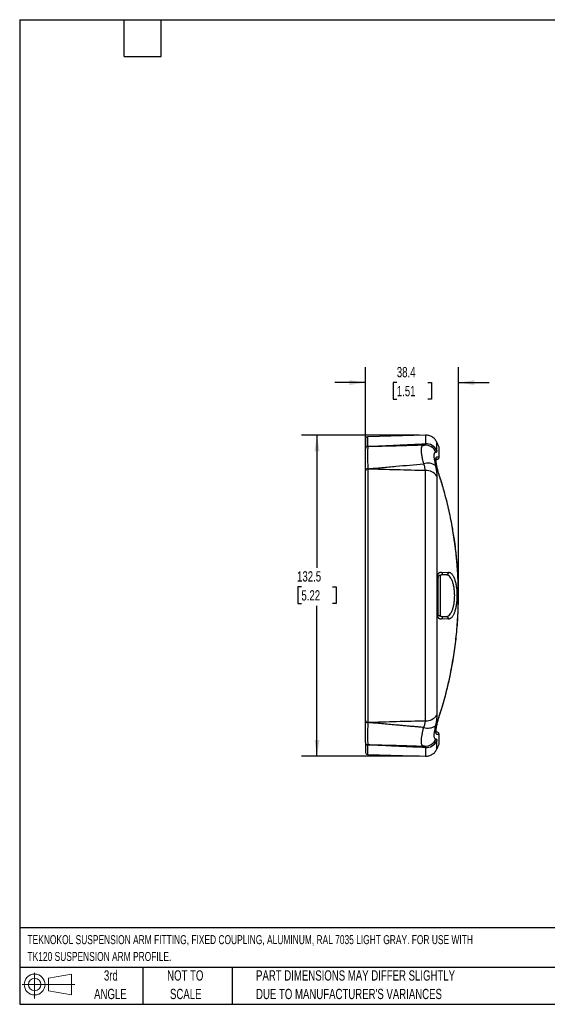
# Model space of a CAD drawing. Header units: millimetres. Extents: x 13 to 546, y 13 to 419.
# Tile 1 of 15: x 13 to 230, y 13 to 419. Entities that reach past the tile are written whole.
import ezdxf

# ---------------------------------------------------------------- set-up
doc = ezdxf.new("R2010")
doc.units = ezdxf.units.MM
doc.header["$LTSCALE"] = 2
doc.layers.add('DIMENSIONS', color=140, linetype='Continuous', lineweight=25)
doc.layers.add('TEXT', color=140, linetype='Continuous', lineweight=25)
doc.styles.add('SLDTEXTSTYLE0', font='TXT', dxfattribs={"width": 0.7})
doc.dimstyles.new('SLDDIMSTYLE0', dxfattribs={"dimtxt": 4.316016, "dimasz": 6.604, "dimexe": 0, "dimexo": 0.0625, "dimgap": 1.079004, "dimtad": 0, "dimtih": 1, "dimtoh": 1, "dimrnd": 1e-09, "dimzin": 12, "dimdsep": 46, "dimtxsty": 'SLDTEXTSTYLE0', "dimsah": 1, "dimcen": 0.09, "dimadec": 0, "dimazin": 3, "dimtfac": 1, "dimtmove": 0, "dimatfit": 0, "dimfxl": 0, "dimfrac": 2, "dimtolj": 1, "dimtzin": 12, "dimarcsym": 0})
doc.dimstyles.new('SLDDIMSTYLE1', dxfattribs={"dimtxt": 4.316016, "dimasz": 6.604, "dimexe": 0, "dimexo": 0.0625, "dimgap": 1.079004, "dimtad": 0, "dimtih": 1, "dimtoh": 1, "dimrnd": 1e-09, "dimzin": 12, "dimdsep": 46, "dimtxsty": 'SLDTEXTSTYLE0', "dimsah": 1, "dimcen": 0.09, "dimadec": 0, "dimazin": 3, "dimtfac": 1, "dimtofl": 0, "dimtmove": 0, "dimatfit": 3, "dimfxl": 0, "dimfrac": 2, "dimtolj": 1, "dimtzin": 12, "dimarcsym": 0})

# ---------------------------------------------------------------- blocks, each defined once
blk = doc.blocks.new('Block11')
at = {"color": 7, "linetype": 'Continuous', "lineweight": 18}
for p, q in [((5.18, 10.62), (5.18, 0)), ((10.96, 8.33), (20.35, 10.06)), ((10.96, 3.19), (10.96, 8.33)), ((20.35, 10.06), (20.35, 1.46)), ((0, 5.76), (21.75, 5.76)), ((10.96, 3.19), (20.35, 1.46))]:
    blk.add_line(p, q, dxfattribs=at)
for radius in [4.3, 2.57]:
    blk.add_circle((5.18, 5.76), radius, dxfattribs=at)
blk = doc.blocks.new('Block12')
at = {"color": 7, "linetype": 'Continuous'}
blk.add_blockref('Block11', (0, 0), dxfattribs=at)
blk = doc.blocks.new('_D')
at = {"layer": 'DIMENSIONS'}
for p, q in [((155.39, 235.39), (155.39, 275.68)), ((193.78, 183.91), (193.78, 275.68)), ((155.39, 269.33), (142.69, 269.33)), ((168.34, 269.33), (166.89, 269.33)), ((166.89, 269.33), (166.89, 262.47)), ((181.17, 269.33), (182.62, 269.33)), ((182.62, 269.33), (182.62, 262.47)), ((193.78, 269.33), (206.48, 269.33)), ((166.89, 262.47), (168.34, 262.47)), ((182.62, 262.47), (181.17, 262.47))]:
    blk.add_line(p, q, dxfattribs=at)
for points in [[(155.39, 269.33), (148.78, 270.34), (148.78, 268.31)], [(193.78, 269.33), (200.39, 268.31), (200.39, 270.34)]]:
    blk.add_solid(points, dxfattribs=at)
at = {"layer": 'DIMENSIONS', "char_height": 4.233, "attachment_point": 1, "style": 'SLDTEXTSTYLE0'}
for s, insert in [('38.4', (168.34, 275.75)), ('1.51', (168.34, 267.92))]:
    blk.add_mtext(s, dxfattribs=dict(at, insert=insert))
blk = doc.blocks.new('_D_1')
at = {"layer": 'DIMENSIONS'}
for p, q in [((177.63, 247.6), (129.03, 247.6)), ((135.38, 247.6), (135.38, 192.84)), ((128.97, 185.01), (127.52, 185.01)), ((127.52, 185.01), (127.52, 178.15)), ((141.8, 185.01), (143.24, 185.01)), ((143.24, 185.01), (143.24, 178.15)), ((127.52, 178.15), (128.97, 178.15)), ((135.38, 115.14), (135.38, 177.19)), ((143.24, 178.15), (141.8, 178.15)), ((177.63, 115.14), (129.03, 115.14))]:
    blk.add_line(p, q, dxfattribs=at)
for points in [[(135.38, 247.6), (134.37, 241), (136.4, 241)], [(135.38, 115.14), (136.4, 121.74), (134.37, 121.74)]]:
    blk.add_solid(points, dxfattribs=at)
at = {"layer": 'DIMENSIONS', "char_height": 4.233, "attachment_point": 1, "style": 'SLDTEXTSTYLE0'}
for s, insert in [('132.5', (127.17, 191.44)), ('5.22', (128.97, 183.61))]:
    blk.add_mtext(s, dxfattribs=dict(at, insert=insert))

msp = doc.modelspace()

# ---------------------------------------------------------------- linework, layer by layer
for p, q in [((180.173, 247.604), (156.357, 246.899)), ((185.765, 242.703), (185.764, 242.702)), ((155.386, 232.965), (155.386, 232.846)), ((187.256, 190.959), (189.678, 191.023)), ((185.157, 173.717), (185.157, 189.024)), ((186.36, 172.845), (186.36, 189.896)), ((189.678, 171.718), (187.256, 171.781)), ((155.386, 129.894), (155.386, 129.776)), ((156.357, 115.842), (180.173, 115.137))]:
    msp.add_line(p, q)
at = {"flags": 128}
msp.add_lwpolyline([(185.157, 173.717), (185.21, 173.732), (185.257, 173.747), (185.296, 173.763), (185.328, 173.779), (185.354, 173.795), (185.372, 173.812), (185.382, 173.828), (185.386, 173.844)], dxfattribs=at)
for centre, radius, start, end in [((180.375, 239.052), 5.032, 27.13701, 92.30172), ((48.886, 181.37), 150, 24.13577, 24.98061), ((156.355, 241.995), 0.969, 89.90716, 178.24087), ((156.357, 241.955), 0.971, 90.06001, 178.35907), ((179.908, 238.56), 4.975, 23.11025, 92.0298), ((181.125, 230.532), 5.519, 55.49664, 107.68902), ((156.284, 232.849), 0.905, 85.51483, 172.64984), ((156.289, 232.737), 0.909, 85.73126, 173.08692), ((180.528, 227.716), 5.27, 34.84171, 93.85854), ((188.707, 190.931), 0.974, 273.39437, 5.37656), ((186.293, 190.861), 0.968, 273.9491, 5.80873), ((186.293, 171.879), 0.968, 354.19127, 86.0509), ((188.707, 171.809), 0.974, 354.62344, 86.60563), ((180.525, 135.027), 5.271, 266.16278, 325.18975), ((156.289, 130.004), 0.909, 186.91302, 274.26869), ((156.284, 129.891), 0.905, 187.35016, 274.48516), ((181.124, 132.207), 5.519, 252.31269, 304.51089), ((179.908, 124.18), 4.975, 267.9702, 336.88975), ((156.357, 120.785), 0.971, 181.64093, 269.93999), ((156.355, 120.746), 0.969, 181.75913, 270.09284), ((180.375, 123.689), 5.032, 267.69828, 332.86299), ((48.886, 181.37), 150, 335.01932, 335.85815)]:
    msp.add_arc(centre, radius, start, end)
for points, knots in [([(156.357, 246.899), (156.233, 246.882), (155.977, 246.847), (155.651, 246.613), (155.427, 246.28), (155.4, 246.023), (155.386, 245.899)], [0, 0, 0, 0, 0.2405126, 0.5000049, 0.7594947, 1, 1, 1, 1]), ([(155.386, 245.899), (155.386, 245.85), (155.386, 245.753), (155.386, 244.983), (155.386, 243.823), (155.386, 242.66), (155.386, 242.091)], [0, 0, 0, 0, 0.2535698, 0.5051658, 0.7575257, 1, 1, 1, 1]), ([(156.357, 242.964), (156.357, 243.568), (156.357, 244.77), (156.357, 245.986), (156.357, 246.69), (156.357, 246.98), (156.357, 246.897), (156.357, 246.896)], [0, 0, 0, 0, 0.2499744, 0.4981866, 0.7464987, 0.9967605, 1, 1, 1, 1]), ([(180.173, 247.603), (180.173, 247.604), (180.173, 247.678), (180.173, 247.422), (180.174, 246.791), (180.173, 245.703), (180.173, 244.622), (180.173, 244.08)], [0, 0, 0, 0, 0.000788, 0.2513075, 0.500197, 0.7491936, 1, 1, 1, 1]), ([(184.853, 244.718), (184.617, 245.132), (184.135, 245.978), (182.98, 246.918), (181.622, 247.527), (180.649, 247.579), (180.173, 247.604)], [0, 0, 0, 0, 0.2446282, 0.5, 0.7553718, 1, 1, 1, 1]), ([(184.853, 241.347), (184.853, 241.863), (184.853, 242.897), (184.854, 243.94), (184.853, 244.544), (184.853, 244.788), (184.853, 244.717), (184.853, 244.717)], [0, 0, 0, 0, 0.2491192, 0.4997823, 0.7493774, 0.9991486, 1, 1, 1, 1]), ([(155.386, 232.965), (155.386, 234.918), (155.386, 236.66), (155.386, 238.92), (155.386, 239.616), (155.386, 240.884), (155.386, 241.459), (155.386, 241.983)], [0, 0, 0, 0, 0.5, 0.5, 0.75, 0.75, 1, 1, 1, 1]), ([(156.356, 242.926), (156.345, 242.66), (156.334, 242.38), (156.31, 241.793), (156.296, 241.486), (156.265, 240.515), (156.253, 239.805), (156.248, 237.505), (156.287, 235.738), (156.355, 233.752)], [0, 0, 0, 0, 0.125, 0.125, 0.25, 0.25, 0.5, 0.5, 1, 1, 1, 1]), ([(179.732, 243.533), (175.841, 243.363), (171.947, 243.229), (164.153, 243.028), (160.255, 242.962), (156.356, 242.926)], [0, 0, 0, 0, 0.5, 0.5, 1, 1, 1, 1]), ([(179.448, 235.79), (179.273, 236.446), (179.117, 237.084), (178.855, 238.283), (178.748, 238.848), (178.626, 239.629), (178.592, 239.88), (178.535, 240.362), (178.513, 240.594), (178.484, 241.032), (178.476, 241.238), (178.474, 241.627), (178.48, 241.81), (178.52, 242.309), (178.575, 242.584), (178.693, 242.916), (178.738, 243.013), (178.817, 243.138), (178.845, 243.176), (178.89, 243.227), (178.906, 243.243), (178.938, 243.273), (178.954, 243.287), (179.037, 243.349), (179.105, 243.378), (179.239, 243.425), (179.305, 243.441), (179.433, 243.469), (179.494, 243.481), (179.615, 243.507), (179.674, 243.52), (179.732, 243.533)], [0, 0, 0, 0, 0.125, 0.125, 0.25, 0.25, 0.3125, 0.3125, 0.375, 0.375, 0.4375, 0.4375, 0.5, 0.5, 0.625, 0.625, 0.6875, 0.6875, 0.71875, 0.71875, 0.734375, 0.734375, 0.75, 0.75, 0.8125, 0.8125, 0.875, 0.875, 0.9375, 0.9375, 1, 1, 1, 1]), ([(184.484, 240.513), (184.397, 240.488), (184.306, 240.464), (184.12, 240.413), (184.024, 240.384), (183.862, 240.25), (183.799, 240.136), (183.726, 239.905), (183.706, 239.817), (183.673, 239.624), (183.661, 239.519), (183.637, 239.175), (183.639, 238.908), (183.666, 238.452), (183.68, 238.29), (183.714, 237.952), (183.736, 237.776), (183.812, 237.228), (183.878, 236.836), (184.041, 235.996), (184.139, 235.546), (184.251, 235.08)], [0, 0, 0, 0, 0.125, 0.125, 0.25, 0.25, 0.375, 0.375, 0.4375, 0.4375, 0.5, 0.5, 0.625, 0.625, 0.6875, 0.6875, 0.75, 0.75, 0.875, 0.875, 1, 1, 1, 1]), ([(193.74, 181.37), (193.707, 183.842), (193.641, 188.796), (193.109, 196.227), (192.261, 203.596), (191.071, 210.91), (189.538, 218.173), (187.826, 224.791), (186.388, 229.409), (185.548, 232.048), (185.193, 233.319), (184.896, 234.517), (184.67, 235.617), (184.52, 236.587), (184.456, 237.397), (184.477, 238.03), (184.593, 238.497), (184.823, 238.718), (185.171, 238.679), (185.469, 238.719), (185.803, 238.653), (185.74, 239.617), (185.77, 240.434), (185.761, 241.368), (185.767, 242.086), (185.766, 242.548), (185.765, 242.751), (185.765, 242.709), (185.765, 242.703)], [0, 0, 0, 0, 0.0817237, 0.163798, 0.2462793, 0.3272372, 0.4092998, 0.492517, 0.5545544, 0.5700138, 0.5852771, 0.6006909, 0.6159884, 0.6313428, 0.6467311, 0.6620669, 0.6774917, 0.6966289, 0.7148427, 0.7352878, 0.7557273, 0.7756919, 0.8147143, 0.8535274, 0.8995929, 0.945802, 0.9920322, 1, 1, 1, 1]), ([(184.853, 241.347), (184.853, 241.307), (184.852, 241.228), (184.844, 241.12), (184.831, 241.02), (184.813, 240.929), (184.79, 240.847), (184.762, 240.773), (184.728, 240.708), (184.69, 240.651), (184.646, 240.603), (184.598, 240.564), (184.544, 240.533), (184.504, 240.52), (184.484, 240.513)], [0, 0, 0, 0, 0.0832639, 0.1663383, 0.2492839, 0.3321615, 0.4150322, 0.4979569, 0.5809961, 0.6642101, 0.7476588, 0.8314012, 0.9154958, 1, 1, 1, 1]), ([(184.811, 237.665), (184.959, 237.682), (185.21, 237.711), (185.464, 237.862), (185.579, 237.967), (185.64, 238.038), (185.704, 238.112), (185.774, 238.247), (185.808, 238.551), (185.82, 238.908), (185.827, 239.247), (185.828, 239.685), (185.828, 240.143), (185.828, 240.602), (185.829, 240.97), (185.83, 241.266), (185.831, 241.541), (185.831, 241.815), (185.832, 242.08), (185.832, 242.306), (185.831, 242.363), (185.83, 242.393)], [0, 0, 0, 0, 0.0317992, 0.0538194, 0.0606959, 0.0660938, 0.0731376, 0.0958635, 0.1287115, 0.1652407, 0.2036035, 0.2440215, 0.3285197, 0.4098801, 0.4755312, 0.5368058, 0.5967824, 0.6715545, 0.7635394, 0.8729081, 1, 1, 1, 1]), ([(185.83, 242.376), (185.828, 242.441), (185.825, 242.563), (185.788, 242.659), (185.771, 242.703)], [0, 0, 0, 0, 0.5359966, 1, 1, 1, 1]), ([(156.355, 233.752), (158.292, 233.908), (160.227, 234.075), (164.089, 234.417), (166.017, 234.592), (171.789, 235.114), (175.622, 235.458), (179.448, 235.79)], [0, 0, 0, 0, 0.25, 0.25, 0.5, 0.5, 1, 1, 1, 1]), ([(180.173, 232.975), (180.147, 233.371), (180.071, 233.806), (179.828, 234.747), (179.66, 235.255), (179.448, 235.79)], [0, 0, 0, 0, 0.5, 0.5, 1, 1, 1, 1]), ([(187.425, 225.96), (187.296, 226.441), (186.997, 227.563), (186.449, 229.301), (185.933, 230.883), (185.548, 232.137), (185.282, 233.079), (185.041, 234.017), (184.835, 234.931), (184.673, 235.794), (184.571, 236.553), (184.532, 237.143), (184.542, 237.54), (184.573, 237.757), (184.602, 237.831), (184.6, 237.827), (184.6, 237.827)], [0, 0, 0, 0, 0.0937711, 0.2190744, 0.3447133, 0.4066978, 0.4713708, 0.5392658, 0.609364, 0.6823893, 0.7582194, 0.829163, 0.8921385, 0.9463513, 0.9923927, 1, 1, 1, 1]), ([(184.565, 237.658), (184.594, 237.659), (184.687, 237.662), (184.774, 237.664), (184.833, 237.665)], [0, 0, 0, 0, 0.3138632, 1, 1, 1, 1]), ([(184.954, 237.669), (184.891, 237.667), (184.793, 237.664), (184.688, 237.662), (184.651, 237.661)], [0, 0, 0, 0, 0.64976769, 1, 1, 1, 1]), ([(155.386, 129.894), (155.386, 131.405), (155.386, 133.017), (155.386, 136.435), (155.386, 138.241), (155.386, 141.098), (155.386, 142.074), (155.386, 143.576), (155.386, 144.083), (155.386, 145.109), (155.386, 145.629), (155.386, 148.248), (155.386, 150.403), (155.386, 154.83), (155.386, 157.101), (155.386, 160.593), (155.386, 161.771), (155.386, 163.561), (155.386, 164.161), (155.386, 165.369), (155.386, 165.977), (155.386, 169.017), (155.386, 171.46), (155.386, 176.369), (155.386, 178.835), (155.386, 182.551), (155.386, 183.793), (155.386, 186.282), (155.386, 187.533), (155.386, 191.25), (155.386, 193.692), (155.386, 198.503), (155.386, 200.873), (155.386, 204.372), (155.386, 205.53), (155.386, 207.826), (155.386, 208.966), (155.386, 212.314), (155.386, 214.464), (155.386, 218.605), (155.386, 220.597), (155.386, 223.465), (155.386, 224.401), (155.386, 226.231), (155.386, 227.124), (155.386, 229.715), (155.386, 231.335), (155.386, 232.846)], [0, 0, 0, 0, 0.0625, 0.0625, 0.125, 0.125, 0.15625, 0.15625, 0.171875, 0.171875, 0.1875, 0.1875, 0.25, 0.25, 0.3125, 0.3125, 0.34375, 0.34375, 0.359375, 0.359375, 0.375, 0.375, 0.4375, 0.4375, 0.5, 0.5, 0.53125, 0.53125, 0.5625, 0.5625, 0.625, 0.625, 0.6875, 0.6875, 0.71875, 0.71875, 0.75, 0.75, 0.8125, 0.8125, 0.875, 0.875, 0.90625, 0.90625, 0.9375, 0.9375, 1, 1, 1, 1]), ([(156.357, 233.644), (156.357, 232.109), (156.357, 230.464), (156.357, 227.833), (156.357, 226.926), (156.357, 225.067), (156.357, 224.117), (156.357, 221.204), (156.357, 219.182), (156.357, 214.977), (156.357, 212.793), (156.357, 209.394), (156.357, 208.236), (156.357, 205.904), (156.357, 204.729), (156.357, 201.175), (156.357, 198.769), (156.357, 193.882), (156.357, 191.403), (156.357, 187.628), (156.357, 186.358), (156.357, 183.831), (156.357, 182.57), (156.356, 178.795), (156.356, 176.291), (156.356, 171.307), (156.356, 168.826), (156.357, 165.739), (156.357, 165.121), (156.357, 163.894), (156.357, 163.285), (156.357, 161.467), (156.357, 160.271), (156.357, 156.725), (156.357, 154.419), (156.357, 149.924), (156.357, 147.735), (156.357, 145.075), (156.357, 144.547), (156.357, 143.505), (156.357, 142.99), (156.357, 141.466), (156.357, 140.474), (156.357, 137.573), (156.357, 135.739), (156.356, 132.268), (156.357, 130.631), (156.357, 129.097)], [0, 0, 0, 0, 0.0625, 0.0625, 0.09375, 0.09375, 0.125, 0.125, 0.1875, 0.1875, 0.25, 0.25, 0.28125, 0.28125, 0.3125, 0.3125, 0.375, 0.375, 0.4375, 0.4375, 0.46875, 0.46875, 0.5, 0.5, 0.5625, 0.5625, 0.625, 0.625, 0.640625, 0.640625, 0.65625, 0.65625, 0.6875, 0.6875, 0.75, 0.75, 0.8125, 0.8125, 0.828125, 0.828125, 0.84375, 0.84375, 0.875, 0.875, 0.9375, 0.9375, 1, 1, 1, 1]), ([(180.173, 232.975), (176.199, 233.065), (172.228, 233.167), (164.289, 233.394), (160.322, 233.518), (156.357, 233.644)], [0, 0, 0, 0, 0.5, 0.5, 1, 1, 1, 1]), ([(180.173, 129.768), (180.172, 131.326), (180.17, 132.98), (180.169, 136.473), (180.17, 138.311), (180.173, 142.164), (180.174, 144.178), (180.173, 148.392), (180.172, 150.555), (180.17, 154.988), (180.17, 157.255), (180.17, 161.892), (180.17, 164.262), (180.17, 169.113), (180.17, 171.549), (180.171, 176.433), (180.172, 178.882), (180.174, 183.795), (180.175, 186.256), (180.175, 189.958), (180.175, 191.186), (180.175, 193.62), (180.174, 194.828), (180.174, 198.424), (180.173, 200.782), (180.173, 205.419), (180.172, 207.699), (180.171, 211.061), (180.171, 212.166), (180.17, 214.332), (180.17, 215.395), (180.17, 218.522), (180.171, 220.527), (180.173, 224.377), (180.174, 226.221), (180.174, 228.865), (180.174, 229.724), (180.174, 231.388), (180.174, 232.194), (180.173, 232.975)], [0, 0, 0, 0, 0.0625, 0.0625, 0.125, 0.125, 0.1875, 0.1875, 0.25, 0.25, 0.3125, 0.3125, 0.375, 0.375, 0.4375, 0.4375, 0.5, 0.5, 0.5625, 0.5625, 0.59375, 0.59375, 0.625, 0.625, 0.6875, 0.6875, 0.75, 0.75, 0.78125, 0.78125, 0.8125, 0.8125, 0.875, 0.875, 0.9375, 0.9375, 0.96875, 0.96875, 1, 1, 1, 1]), ([(184.251, 235.08), (184.275, 234.977), (184.324, 234.771), (184.391, 234.466), (184.454, 234.166), (184.512, 233.872), (184.566, 233.582), (184.616, 233.297), (184.66, 233.016), (184.714, 232.648), (184.77, 232.199), (184.818, 231.682), (184.848, 231.189), (184.852, 230.881), (184.854, 230.727)], [0, 0, 0, 0, 0.0633613, 0.1264468, 0.1892929, 0.2519361, 0.3144135, 0.3767626, 0.4390208, 0.501226, 0.626768, 0.7515259, 0.8758264, 1, 1, 1, 1]), ([(184.854, 230.727), (184.854, 229.982), (184.854, 229.21), (184.855, 227.619), (184.855, 226.796), (184.855, 224.266), (184.855, 222.501), (184.854, 218.819), (184.854, 216.903), (184.854, 213.912), (184.854, 212.897), (184.854, 210.826), (184.854, 209.769), (184.855, 206.553), (184.855, 204.371), (184.855, 199.935), (184.855, 197.68), (184.855, 194.243), (184.855, 193.087), (184.856, 190.759), (184.856, 189.583), (184.855, 186.04), (184.854, 183.685), (184.853, 178.988), (184.852, 176.647), (184.852, 171.977), (184.852, 169.647), (184.852, 165.009), (184.853, 162.742), (184.853, 158.307), (184.854, 156.138), (184.855, 151.901), (184.856, 149.832), (184.856, 145.798), (184.856, 143.869), (184.852, 138.34), (184.852, 135), (184.853, 132.018)], [0, 0, 0, 0, 0.03125, 0.03125, 0.0625, 0.0625, 0.125, 0.125, 0.1875, 0.1875, 0.21875, 0.21875, 0.25, 0.25, 0.3125, 0.3125, 0.375, 0.375, 0.40625, 0.40625, 0.4375, 0.4375, 0.5, 0.5, 0.5625, 0.5625, 0.625, 0.625, 0.6875, 0.6875, 0.75, 0.75, 0.8125, 0.8125, 0.875, 0.875, 1, 1, 1, 1]), ([(184.603, 124.908), (184.604, 124.907), (184.606, 124.901), (184.596, 124.921), (184.579, 124.977), (184.554, 125.106), (184.533, 125.363), (184.54, 125.828), (184.604, 126.489), (184.734, 127.303), (184.918, 128.201), (185.181, 129.294), (185.532, 130.569), (185.988, 132.021), (186.453, 133.451), (187.516, 136.901), (189.041, 142.394), (190.749, 150.011), (192.083, 157.696), (193.042, 165.461), (193.625, 173.277), (193.826, 181.116), (193.652, 188.955), (193.085, 196.764), (192.268, 203.843), (191.472, 208.28), (191.136, 210.154)], [0, 0, 0, 0, 0.0009843, 0.0064955, 0.0111938, 0.0164159, 0.0258034, 0.0371945, 0.0503375, 0.06363, 0.0765647, 0.0889922, 0.1068756, 0.1235457, 0.1402737, 0.1570288, 0.2442499, 0.3303791, 0.4169504, 0.5035237, 0.5901441, 0.6769334, 0.7635254, 0.8500963, 0.93667, 1, 1, 1, 1]), ([(185.157, 189.024), (185.158, 189.066), (185.158, 189.151), (185.165, 189.275), (185.175, 189.397), (185.189, 189.516), (185.207, 189.631), (185.229, 189.744), (185.278, 189.951), (185.377, 190.236), (185.533, 190.522), (185.704, 190.744), (185.883, 190.896), (186.088, 191.003), (186.339, 191.045), (186.657, 191.019), (186.97, 190.971), (187.178, 190.963), (187.256, 190.959)], [0, 0, 0, 0, 0.0200243, 0.0398666, 0.0596477, 0.0794899, 0.0995141, 0.119838, 0.1405739, 0.217478, 0.3037246, 0.3760596, 0.451304, 0.5306905, 0.6263176, 0.7475667, 0.9048505, 1, 1, 1, 1]), ([(189.678, 191.023), (189.715, 191.023), (189.789, 191.023), (189.899, 191.011), (190.01, 190.989), (190.12, 190.958), (190.23, 190.916), (190.412, 190.831), (190.664, 190.666), (190.98, 190.367), (191.283, 189.984), (191.67, 189.363), (192.112, 188.386), (192.555, 186.925), (192.889, 185.227), (193.098, 183.353), (193.17, 181.387), (193.101, 179.42), (192.893, 177.542), (192.56, 175.836), (192.118, 174.37), (191.675, 173.388), (191.288, 172.763), (190.984, 172.377), (190.668, 172.077), (190.38, 171.888), (190.124, 171.78), (189.901, 171.723), (189.752, 171.72), (189.678, 171.718)], [0, 0, 0, 0, 0.01042, 0.020825, 0.0312242, 0.0416272, 0.0520433, 0.0624819, 0.0937894, 0.1250589, 0.1562673, 0.1873738, 0.2499359, 0.3120959, 0.3746929, 0.4369306, 0.4994605, 0.5620204, 0.6243589, 0.686994, 0.7495176, 0.8119384, 0.8432455, 0.8746625, 0.9058277, 0.9370373, 0.9580513, 0.9790132, 1, 1, 1, 1]), ([(185.157, 189.024), (185.178, 189.018), (185.217, 189.007), (185.265, 188.991), (185.302, 188.975), (185.33, 188.961), (185.351, 188.948), (185.366, 188.936), (185.375, 188.926), (185.381, 188.916), (185.385, 188.908), (185.386, 188.902), (185.386, 188.898), (185.386, 188.896)], [0, 0, 0, 0, 0.140735, 0.2720221, 0.393541, 0.5050656, 0.6064491, 0.6976094, 0.7785146, 0.84917, 0.9096055, 0.9598652, 1, 1, 1, 1]), ([(185.386, 188.896), (185.386, 188.91), (185.387, 188.941), (185.389, 188.985), (185.393, 189.02), (185.398, 189.055), (185.405, 189.098), (185.423, 189.171), (185.456, 189.269), (185.496, 189.356), (185.546, 189.442), (185.608, 189.529), (185.682, 189.609), (185.763, 189.679), (185.838, 189.73), (185.919, 189.776), (186.009, 189.818), (186.103, 189.852), (186.197, 189.877), (186.273, 189.889), (186.326, 189.895), (186.35, 189.895), (186.36, 189.896)], [0, 0, 0, 0, 0.01055067, 0.02278622, 0.03714938, 0.04481656, 0.0601899, 0.08681097, 0.14585571, 0.2336359, 0.30219509, 0.37834918, 0.46266724, 0.51463673, 0.57816801, 0.63739943, 0.69762688, 0.77286096, 0.84828987, 0.92398027, 0.97074155, 1, 1, 1, 1]), ([(185.386, 173.844), (185.386, 174.106), (185.386, 174.629), (185.386, 175.416), (185.386, 176.204), (185.386, 176.993), (185.386, 177.784), (185.386, 178.575), (185.386, 179.368), (185.386, 180.161), (185.386, 180.954), (185.386, 181.749), (185.386, 182.543), (185.386, 183.338), (185.386, 184.133), (185.386, 184.928), (185.386, 185.722), (185.386, 186.517), (185.386, 187.311), (185.386, 188.104), (185.386, 188.632), (185.386, 188.896)], [0, 0, 0, 0, 0.0523768, 0.1047821, 0.1572159, 0.2096781, 0.2621688, 0.3146878, 0.3672352, 0.4198109, 0.4724148, 0.5250469, 0.5777073, 0.6303957, 0.6831123, 0.735857, 0.7886297, 0.8414304, 0.894259, 0.9471156, 1, 1, 1, 1]), ([(188.765, 172.782), (188.987, 172.776), (189.21, 172.824), (189.644, 173.024), (189.855, 173.175), (190.265, 173.58), (190.465, 173.836), (190.837, 174.438), (191.012, 174.784), (191.336, 175.573), (191.482, 176.008), (191.674, 176.711), (191.734, 176.955), (191.844, 177.46), (191.894, 177.723), (192.029, 178.52), (192.097, 179.072), (192.166, 179.931), (192.183, 180.223), (192.206, 180.804), (192.217, 181.386), (192.205, 181.966), (192.181, 182.547), (192.164, 182.839), (192.093, 183.697), (192.025, 184.248), (191.845, 185.305), (191.733, 185.817), (191.476, 186.752), (191.331, 187.181), (191.089, 187.768), (191.004, 187.955), (190.828, 188.303), (190.738, 188.464), (190.459, 188.912), (190.263, 189.163), (189.954, 189.468), (189.848, 189.557), (189.637, 189.708), (189.53, 189.77), (189.207, 189.917), (188.988, 189.965), (188.765, 189.959)], [0, 0, 0, 0, 0.0625, 0.0625, 0.125, 0.125, 0.1875, 0.1875, 0.25, 0.25, 0.3125, 0.3125, 0.34375, 0.34375, 0.375, 0.375, 0.4375, 0.4375, 0.46875, 0.46875, 0.5, 0.53125, 0.53125, 0.5625, 0.5625, 0.625, 0.625, 0.6875, 0.6875, 0.75, 0.75, 0.78125, 0.78125, 0.8125, 0.8125, 0.875, 0.875, 0.90625, 0.90625, 0.9375, 0.9375, 1, 1, 1, 1]), ([(185.764, 120.021), (185.764, 120.02), (185.764, 119.959), (185.762, 120.167), (185.763, 120.679), (185.762, 121.588), (185.762, 122.514), (185.763, 123.231), (185.76, 123.587), (185.771, 123.922), (185.701, 124.023), (185.622, 124.038), (185.532, 124.037), (185.442, 124.04), (185.343, 124.043), (185.244, 124.046), (185.153, 124.048), (185.062, 124.049), (184.973, 124.048), (184.879, 124.055), (184.739, 124.094), (184.578, 124.281), (184.467, 124.767), (184.46, 125.491), (184.554, 126.425), (184.748, 127.541), (185.062, 128.934), (185.515, 130.607), (186.129, 132.505), (187.334, 136.318), (188.941, 142.081), (190.69, 149.819), (192.05, 157.62), (193.019, 165.489), (193.627, 173.432), (193.702, 178.728), (193.74, 181.37)], [0, 0, 0, 0, 0.0016266, 0.0529454, 0.1045396, 0.1562373, 0.2077415, 0.2198752, 0.2320513, 0.2441555, 0.2496067, 0.2555046, 0.2615472, 0.2674227, 0.2732988, 0.2804548, 0.2860243, 0.2900074, 0.2969447, 0.3013986, 0.3067062, 0.3234633, 0.3402338, 0.357033, 0.3737798, 0.3905965, 0.4073414, 0.429669, 0.4517112, 0.4737253, 0.5628193, 0.6505022, 0.7368341, 0.8250225, 0.9127215, 1, 1, 1, 1]), ([(187.256, 171.781), (187.231, 171.781), (187.173, 171.781), (187.072, 171.773), (186.946, 171.761), (186.794, 171.744), (186.631, 171.722), (186.468, 171.705), (186.323, 171.705), (186.193, 171.719), (186.047, 171.759), (185.883, 171.844), (185.705, 171.996), (185.553, 172.191), (185.429, 172.408), (185.33, 172.634), (185.259, 172.86), (185.211, 173.078), (185.18, 173.282), (185.161, 173.495), (185.158, 173.643), (185.157, 173.717)], [0, 0, 0, 0, 0.0307454, 0.071373, 0.1218923, 0.1823078, 0.252622, 0.3164474, 0.3737629, 0.4246671, 0.4693006, 0.5486188, 0.623778, 0.6960149, 0.7547926, 0.8089607, 0.8594998, 0.8955076, 0.9305021, 0.9651151, 1, 1, 1, 1]), ([(186.36, 172.845), (186.341, 172.846), (186.284, 172.848), (186.191, 172.864), (186.088, 172.893), (186.008, 172.924), (185.944, 172.954), (185.89, 172.981), (185.826, 173.019), (185.758, 173.066), (185.671, 173.14), (185.598, 173.224), (185.536, 173.315), (185.489, 173.398), (185.447, 173.494), (185.411, 173.611), (185.393, 173.709), (185.387, 173.782), (185.386, 173.819), (185.386, 173.837), (185.386, 173.844)], [0, 0, 0, 0, 0.0594524, 0.1771845, 0.2528398, 0.3050795, 0.3382633, 0.3754564, 0.4165092, 0.4773464, 0.541634, 0.6583572, 0.7157585, 0.7725161, 0.8584017, 0.9242159, 0.9706959, 0.9872252, 0.9948277, 1, 1, 1, 1]), ([(184.853, 132.018), (184.853, 131.942), (184.852, 131.788), (184.844, 131.55), (184.832, 131.306), (184.815, 131.056), (184.794, 130.799), (184.767, 130.536), (184.736, 130.267), (184.688, 129.904), (184.617, 129.44), (184.513, 128.866), (184.393, 128.273), (184.298, 127.864), (184.25, 127.66)], [0, 0, 0, 0, 0.0623853, 0.1247608, 0.1871687, 0.2496512, 0.3122501, 0.3750073, 0.4379643, 0.501162, 0.6250283, 0.7492598, 0.874153, 1, 1, 1, 1]), ([(155.386, 120.758), (155.386, 121.282), (155.386, 121.856), (155.386, 123.124), (155.386, 123.82), (155.386, 126.08), (155.386, 127.823), (155.386, 129.776)], [0, 0, 0, 0, 0.25, 0.25, 0.5, 0.5, 1, 1, 1, 1]), ([(156.355, 128.989), (156.287, 127.003), (156.248, 125.236), (156.253, 122.936), (156.265, 122.226), (156.296, 121.255), (156.31, 120.948), (156.334, 120.361), (156.345, 120.081), (156.356, 119.814)], [0, 0, 0, 0, 0.5, 0.5, 0.75, 0.75, 0.875, 0.875, 1, 1, 1, 1]), ([(179.447, 126.949), (178.779, 127.007), (177.453, 127.123), (175.481, 127.297), (173.54, 127.47), (171.632, 127.641), (169.755, 127.81), (167.558, 128.009), (165.018, 128.239), (162.177, 128.493), (159.286, 128.747), (157.362, 128.906), (156.355, 128.989)], [0, 0, 0, 0, 0.0867954, 0.1721897, 0.2561943, 0.3388206, 0.4200803, 0.4999855, 0.6242243, 0.7499884, 0.8690943, 1, 1, 1, 1]), ([(156.357, 129.097), (160.322, 129.223), (164.289, 129.348), (172.227, 129.575), (176.199, 129.678), (180.173, 129.768)], [0, 0, 0, 0, 0.5, 0.5, 1, 1, 1, 1]), ([(179.732, 119.208), (179.692, 119.217), (179.609, 119.235), (179.479, 119.262), (179.349, 119.289), (179.185, 119.33), (179.05, 119.383), (178.927, 119.473), (178.81, 119.598), (178.688, 119.82), (178.582, 120.147), (178.511, 120.528), (178.461, 121.144), (178.491, 122.098), (178.629, 123.176), (178.776, 124.025), (178.876, 124.539), (178.992, 125.089), (179.125, 125.675), (179.276, 126.295), (179.39, 126.729), (179.447, 126.949)], [0, 0, 0, 0, 0.0307167, 0.0622762, 0.0941032, 0.1245264, 0.1865717, 0.2081322, 0.2485363, 0.3180311, 0.3736185, 0.4365371, 0.4987328, 0.6210842, 0.7490219, 0.7880886, 0.82824, 0.8694768, 0.9118276, 0.9553242, 1, 1, 1, 1]), ([(179.447, 126.949), (179.659, 127.484), (179.826, 127.987), (180.07, 128.929), (180.147, 129.37), (180.173, 129.768)], [0, 0, 0, 0, 0.5, 0.5, 1, 1, 1, 1]), ([(184.25, 127.66), (184.139, 127.193), (184.041, 126.744), (183.877, 125.904), (183.811, 125.512), (183.736, 124.964), (183.714, 124.788), (183.679, 124.45), (183.666, 124.288), (183.639, 123.832), (183.637, 123.566), (183.661, 123.222), (183.673, 123.116), (183.706, 122.924), (183.726, 122.836), (183.799, 122.604), (183.862, 122.491), (184.024, 122.356), (184.12, 122.328), (184.306, 122.276), (184.397, 122.252), (184.484, 122.227)], [0, 0, 0, 0, 0.125, 0.125, 0.25, 0.25, 0.3125, 0.3125, 0.375, 0.375, 0.5, 0.5, 0.5625, 0.5625, 0.625, 0.625, 0.75, 0.75, 0.875, 0.875, 1, 1, 1, 1]), ([(184.484, 122.227), (184.504, 122.221), (184.544, 122.207), (184.598, 122.176), (184.646, 122.137), (184.69, 122.089), (184.728, 122.033), (184.762, 121.968), (184.79, 121.894), (184.813, 121.812), (184.831, 121.72), (184.844, 121.62), (184.852, 121.512), (184.853, 121.433), (184.853, 121.394)], [0, 0, 0, 0, 0.0845042, 0.1685988, 0.2523412, 0.3357899, 0.4190039, 0.5020431, 0.5849678, 0.6678385, 0.7507161, 0.8336617, 0.9167361, 1, 1, 1, 1]), ([(184.954, 125.072), (184.954, 125.072), (184.954, 125.072), (184.954, 125.072), (184.954, 125.072), (184.954, 125.072), (184.954, 125.072), (184.952, 125.072), (184.944, 125.072), (184.914, 125.073), (184.845, 125.075), (184.737, 125.078), (184.637, 125.08), (184.576, 125.082), (184.561, 125.082)], [0, 0, 0, 0, 0.00000624, 0.00002037, 0.00007232, 0.00027079, 0.0010434, 0.00405566, 0.01565559, 0.06217882, 0.24819581, 0.55819156, 0.88796221, 1, 1, 1, 1]), ([(185.828, 120.388), (185.828, 120.389), (185.828, 120.391), (185.828, 120.525), (185.828, 120.727), (185.828, 120.955), (185.828, 121.192), (185.828, 121.442), (185.828, 121.805), (185.829, 122.314), (185.825, 123.041), (185.827, 123.685), (185.764, 124.268), (185.649, 124.674), (185.39, 125.004), (185.096, 125.049), (184.946, 125.072)], [0, 0, 0, 0, 0.089615, 0.1984098, 0.2910037, 0.3675446, 0.4285692, 0.4867729, 0.5477658, 0.6612099, 0.774496, 0.8725077, 0.8963577, 0.9257241, 0.9620541, 1, 1, 1, 1]), ([(155.386, 120.65), (155.386, 120.08), (155.386, 118.917), (155.386, 117.758), (155.386, 116.988), (155.386, 116.89), (155.386, 116.841)], [0, 0, 0, 0, 0.242462, 0.49483411, 0.74643016, 1, 1, 1, 1]), ([(156.356, 119.814), (156.916, 119.809), (158.126, 119.797), (160.075, 119.772), (162.876, 119.728), (165.564, 119.673), (169.006, 119.589), (172.336, 119.492), (176.23, 119.355), (178.63, 119.254), (179.732, 119.208)], [0, 0, 0, 0, 0.07180598, 0.15515676, 0.25000343, 0.43100518, 0.50000732, 0.69180034, 0.85839176, 1, 1, 1, 1]), ([(180.173, 118.661), (178.448, 118.74), (174.825, 118.907), (169.13, 119.173), (162.917, 119.465), (158.601, 119.67), (156.357, 119.777)], [0, 0, 0, 0, 0.2172726, 0.4563657, 0.7172762, 1, 1, 1, 1]), ([(156.357, 115.845), (156.357, 115.844), (156.357, 115.761), (156.357, 116.05), (156.357, 116.755), (156.357, 117.97), (156.357, 119.173), (156.357, 119.777)], [0, 0, 0, 0, 0.0032395, 0.2535013, 0.5018134, 0.7500256, 1, 1, 1, 1]), ([(180.173, 118.661), (180.173, 117.57), (180.173, 115.769), (180.173, 115.137), (180.173, 115.137)], [0.5, 0.5, 0.5, 0.5, 0.71931417, 0.96931417, 0.96931417, 0.96931417, 0.96931417]), ([(180.173, 115.137), (180.649, 115.162), (181.622, 115.213), (182.98, 115.823), (184.135, 116.763), (184.617, 117.609), (184.853, 118.023)], [0, 0, 0, 0, 0.2446282, 0.5, 0.7553718, 1, 1, 1, 1]), ([(184.853, 118.023), (184.853, 118.064), (184.853, 118.144), (184.854, 118.812), (184.853, 119.839), (184.853, 120.876), (184.853, 121.394)], [0, 0, 0, 0, 0.2495317, 0.4997492, 0.75065, 1, 1, 1, 1]), ([(185.764, 120.016), (185.784, 120.067), (185.824, 120.17), (185.828, 120.293), (185.83, 120.355)], [0, 0, 0, 0, 0.4937081, 1, 1, 1, 1]), ([(155.386, 116.841), (155.4, 116.718), (155.427, 116.461), (155.651, 116.128), (155.977, 115.894), (156.233, 115.859), (156.357, 115.842)], [0, 0, 0, 0, 0.2405051, 0.4999952, 0.7594876, 1, 1, 1, 1])]:
    msp.add_open_spline(points, degree=3, knots=knots)
for points in [[(156.357, 242.964), (164.295, 243.342), (172.233, 243.716), (180.173, 244.08)], [(179.732, 243.533), (179.993, 243.583), (180.142, 243.763), (180.173, 244.08)], [(156.357, 242.964), (156.356, 242.951), (156.356, 242.939), (156.356, 242.926)], [(156.355, 233.752), (156.355, 233.715), (156.356, 233.679), (156.357, 233.644)], [(188.765, 189.959), (188.006, 189.939), (187.212, 189.918), (186.36, 189.896)], [(186.36, 172.845), (187.212, 172.822), (188.006, 172.802), (188.765, 172.782)], [(156.357, 129.097), (156.356, 129.061), (156.355, 129.025), (156.355, 128.989)], [(156.356, 119.814), (156.356, 119.802), (156.356, 119.789), (156.357, 119.777)], [(180.173, 118.661), (180.142, 118.978), (179.993, 119.158), (179.732, 119.208)]]:
    msp.add_open_spline(points, degree=3)
at = {"layer": 'DIMENSIONS'}
msp.add_line((193.784, 181.37), (193.784, 206.299), dxfattribs=at)
at = {"layer": 'TEXT'}
for p, q in [((12.7, 419.1), (546.1, 419.1)), ((12.7, 419.1), (12.7, 12.7)), ((55.88, 403.86), (55.88, 419.1)), ((71.12, 403.86), (71.12, 419.1)), ((55.88, 403.86), (71.12, 403.86)), ((546.1, 44.252), (12.7, 44.252)), ((546.1, 27.94), (12.7, 27.94)), ((63.5, 27.94), (63.5, 12.7)), ((100.423, 27.94), (100.423, 12.7)), ((12.7, 12.7), (546.1, 12.7))]:
    msp.add_line(p, q, dxfattribs=at)

# ---------------------------------------------------------------- block references
msp.add_blockref('Block12', (13.676, 15.108), dxfattribs=at)

# ---------------------------------------------------------------- texts
at = {"layer": 'TEXT', "style": 'SLDTEXTSTYLE0'}
for s, insert, char_height, attachment_point in [('TEKNOKOL SUSPENSION ARM FITTING, FIXED COUPLING, ALUMINUM, RAL 7035 LIGHT GRAY. FOR USE WITH', (15.931, 41.24), 3.70417, 1), ('TK120 SUSPENSION ARM PROFILE.', (15.931, 34.302), 3.70417, 1), ('3rd', (50.325, 26.728), 4.2333, 2), ('NOT TO', (81.032, 26.728), 4.2333, 2), ('PART DIMENSIONS MAY DIFFER SLIGHTLY', (110.239, 26.728), 4.23333, 1), ('ANGLE', (50.13, 19.084), 4.2333, 2), ('SCALE', (81.224, 19.084), 4.2333, 2), ("DUE TO MANUFACTURER'S VARIANCES", (110.239, 19.084), 4.23333, 1)]:
    msp.add_mtext(s, dxfattribs=dict(at, insert=insert, char_height=char_height, attachment_point=attachment_point))

# ---------------------------------------------------------------- dimensions: what is measured, and where the dimension line sits
at = {"layer": 'DIMENSIONS'}
dim = msp.add_linear_dim(base=(155.386, 269.327), p1=(193.784, 181.37), p2=(155.386, 232.846), dimstyle='SLDDIMSTYLE0', dxfattribs=at)
dim.commit()
dim.dimension.update_dxf_attribs({"geometry": '_D', "text_midpoint": (174.755, 269.327), "dimtype": 160})
dim = msp.add_linear_dim(base=(135.383, 115.137), p1=(180.173, 247.604), p2=(180.173, 115.137), angle=89.99999, dimstyle='SLDDIMSTYLE1', dxfattribs=at)
dim.commit()
dim.dimension.update_dxf_attribs({"geometry": '_D_1', "text_midpoint": (135.383, 185.013), "dimtype": 160})

doc.saveas('drawing.dxf')
